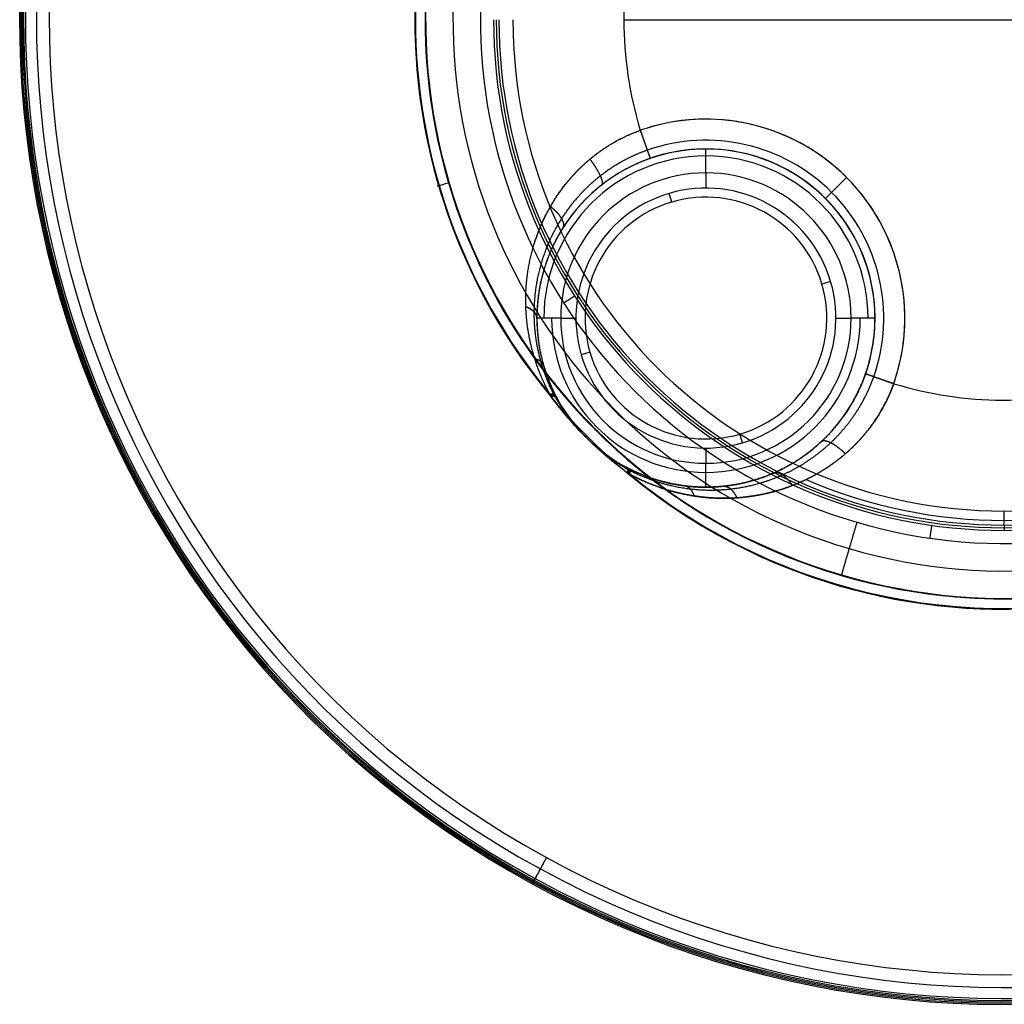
# Model space of a CAD drawing. Header units: millimetres. Extents: x -495 to 495, y -495 to 495.
# Tile 1 of 4: x -495 to 0, y -495 to 0. Entities that reach past the tile are written whole.
import ezdxf

# ---------------------------------------------------------------- set-up
doc = ezdxf.new("R2010")
doc.units = ezdxf.units.MM
doc.header["$MEASUREMENT"] = 0
doc.layers.add('IGES level 10000', color=7, linetype='Continuous', true_color=0x000000)

msp = doc.modelspace()

# ---------------------------------------------------------------- linework, layer by layer
at = {"layer": 'IGES level 10000'}
for p, q in [((-191.25, 0, 300), (191.25, 0, 300)), ((-150, -77), (-150, -84.66)), ((-223, -150), (-215.34, -150)), ((-84.66, -150), (-77, -150)), ((-150, -215.34), (-150, -223))]:
    msp.add_line(p, q, dxfattribs=at)
for centre, radius, start, end in [((0, 0, 376.54), 494.96, 61.3521, 241.3521), ((0, 0, 378.95), 494.28, 61.3521, 241.3521), ((0, 0, 374.45), 493.57, 61.3521, 241.3521), ((0, 0, 374.14), 492.92, 61.3521, 241.3521), ((0, 0, 374.14), 492.92, 61.3521, 241.3521), ((0, 0, 380), 492, 61.3521, 241.3521), ((0, 0, 380), 492, 61.3521, 241.3521), ((0, 0, 372.07), 486.46, 61.3521, 241.3521), ((0, 0, 370), 480, 61.3521, 241.3521), ((0, 0, 370), 480, 61.3521, 241.3521), ((0, 0, 376.54), 494.96, 241.3521, 61.3521), ((0, 0, 378.95), 494.28, 241.3521, 61.3521), ((0, 0, 374.45), 493.57, 241.3521, 61.3521), ((0, 0, 374.14), 492.92, 241.3521, 61.3521), ((0, 0, 374.14), 492.92, 241.3521, 61.3521), ((0, 0, 380), 492, 241.3521, 61.3521), ((0, 0, 380), 492, 241.3521, 61.3521), ((0, 0, 372.07), 486.46, 241.3521, 61.3521), ((0, 0, 370), 480, 241.3521, 61.3521), ((0, 0, 370), 480, 241.3521, 61.3521), ((0, 0, 367), 296.33, 286.3521, 106.3521), ((0, 0, 370), 291.11, 343.6479, 163.6479), ((0, 0, 370), 290.97, 343.6479, 163.6479), ((0, 0, 369.99), 290.84, 343.6479, 163.6479), ((0, 0, 369.99), 290.84, 343.6479, 163.6479), ((0, 0, 367), 296.33, 106.3521, 286.3521), ((0, 0, 369.27), 277.08, 343.6479, 163.6479), ((0, 0, 368.55), 263.31, 343.6479, 163.6479), ((0, 0, 370), 291.13, 135.0043, 224.9957), ((0, 0, 361), 296.33, 140.2702, 219.7298), ((0, 0, 361), 296.33, 140.2702, 219.7298), ((0, 0, 360.75), 296.18, 140.4031, 219.5969), ((0, 0, 360.5), 296.04, 140.5327, 219.4673), ((0, 0, 360.5), 296.04, 140.5327, 219.4673), ((0, 0, 370), 291.11, 163.6479, 343.6479), ((0, 0, 370), 290.97, 163.6479, 343.6479), ((0, 0, 369.99), 290.84, 163.6479, 343.6479), ((0, 0, 369.99), 290.84, 163.6479, 343.6479), ((0, 0, 369.27), 277.08, 163.6479, 343.6479), ((0, 0, 368.55), 263.31, 163.6479, 343.6479), ((0, 0, 368.55), 263.31, 163.6479, 343.6479), ((0, 0, 300), 191.25, 163.0995, 196.9005), ((0, 0, 300), 191.25, 163.0995, 196.9005), ((0, 0, 360), 246.99, 180, 360), ((0, 0, 360), 246.99, 180, 360), ((0, 0, 365.64), 256.77, 180, 0), ((0, 0, 365.64), 256.77, 180, 0), ((0, 0, 364.28), 255.41, 180, 0), ((0, 0, 362.93), 254.06, 180, 0), ((0, 0, 362.93), 254.06, 180, 0), ((-150, -150, 300), 100, 0, 109.263), ((-150, -150, 300), 100, 340.737, 109.263), ((-150, -150, 295.61), 89.39, 340.737, 109.263), ((-150, -150, 12), 85, 0, 180), ((-150, -150, 170.57), 85, 0, 180), ((-150, -150, 12), 85, 0, 180), ((-150, -150, 3.51), 81.49, 0, 180), ((-150, -150, 285), 85, 340.737, 109.263), ((-150, -150, 285), 85, 0, 109.263), ((-150, -150), 73, 0, 180), ((-150, -150), 73, 0, 180), ((-150, -150), 65.34, 16.3521, 196.3521), ((-150, -150), 65.34, 16.3521, 196.3521), ((-150, -150, 0.35), 60.77, 16.3521, 196.3521), ((-150, -150), 65.34, 196.3521, 16.3521), ((-150, -150), 65.34, 196.3521, 16.3521), ((-150, -150, 0.35), 60.77, 196.3521, 16.3521), ((-150, -150, 12), 85, 180, 0), ((-150, -150, 188), 85, 180, 0), ((-150, -150, 12), 85, 180, 0), ((-150, -150, 0.91), 77.59, 180, 0), ((-150, -150), 73, 180, 0), ((-150, -150), 73, 180, 0), ((-150, -150, 285), 85, 340.737, 0), ((-150, -150, 300), 100, 340.737, 360), ((0, 0, 300), 191.25, 253.0995, 286.3521), ((0, 0, 300), 191.25, 253.0995, 286.3521), ((0, 0, 370), 291.13, 225.0043, 286.3521), ((0, 0, 361), 296.33, 230.2702, 286.3521), ((0, 0, 361), 296.33, 230.2702, 286.3521), ((0, 0, 360.75), 296.18, 230.4031, 286.3521), ((0, 0, 360.5), 296.04, 230.5328, 286.3521), ((0, 0, 316.21), 251.75, 246.6792, 293.3208)]:
    msp.add_arc(centre, radius, start, end, dxfattribs=at)
at = {"layer": 'IGES level 10000', "extrusion": (0.944014, 0.329905, 0)}
msp.add_arc((7.88, 285, -191.09), 15, 90, 180, dxfattribs=at)
at = {"layer": 'IGES level 10000', "extrusion": (1, 0, 0)}
for centre, radius, start, end in [((-77, 12, -150), 12, 270, 0), ((-223, 12, -150), 12, 180, 270), ((-246.99, 370), 10, 225, 270)]:
    msp.add_arc(centre, radius, start, end, dxfattribs=at)
at = {"layer": 'IGES level 10000', "extrusion": (-0.28154, 0.95955, -8.90303e-18)}
msp.add_arc((291.13, 364, 0), 6, 330, 90, dxfattribs=at)
at = {"layer": 'IGES level 10000', "extrusion": (0.707107, -0.707107, 0)}
msp.add_arc((-112.13, 285, 0), 15, 90, 180, dxfattribs=at)
at = {"layer": 'IGES level 10000', "extrusion": (0.95955, 0.28154, 0)}
for centre, start, end in [((-36.36, 30, -186.16), 261.2479, 270), ((-167.04, 30, -186.16), 270, 278.7521)]:
    msp.add_arc(centre, 30, start, end, dxfattribs=at)
at = {"layer": 'IGES level 10000', "extrusion": (-0.28154, 0.95955, -1.49223e-06)}
msp.add_arc((120.83, 30, -101.7), 30, 270, 278.7521, dxfattribs=at)
at = {"layer": 'IGES level 10000', "extrusion": (-0.28154, 0.95955, 1.42427e-06)}
msp.add_arc((120.83, 30, -101.7), 30, 270, 278.7521, dxfattribs=at)
at = {"layer": 'IGES level 10000', "extrusion": (-0.540768, 0.841172, -2.53244e-12)}
msp.add_arc((263.84, 358.56, 0), 10, 93, 135, dxfattribs=at)
at = {"layer": 'IGES level 10000', "extrusion": (0, 1, 0)}
for centre, start, end in [((223, 12, -150), 270, 0), ((223, 12, -150), 270, 0), ((77, 12, -150), 180, 270), ((77, 12, -150), 180, 270)]:
    msp.add_arc(centre, 12, start, end, dxfattribs=at)
at = {"layer": 'IGES level 10000', "extrusion": (-0.28154, 0.95955, 3.10138e-08)}
msp.add_arc((251.5, 30, -101.7), 30, 261.2479, 270, dxfattribs=at)
at = {"layer": 'IGES level 10000', "extrusion": (-0.28154, 0.95955, 3.00885e-08)}
msp.add_arc((251.5, 30, -101.7), 30, 261.2479, 270, dxfattribs=at)
at = {"layer": 'IGES level 10000', "extrusion": (0.329905, 0.944014, 0)}
msp.add_arc((-7.88, 285, -191.09), 15, 0, 90, dxfattribs=at)
at = {"layer": 'IGES level 10000', "extrusion": (8.89825e-09, -3.03272e-08, 1)}
msp.add_arc((0, 0, 360.5), 296.04, 230.5327, 286.3521, dxfattribs=at)
at = {"layer": 'IGES level 10000', "extrusion": (0.989836, -0.142215, 2.52151e-12)}
msp.add_arc((-263.84, 358.56, 0), 10, 45, 87, dxfattribs=at)
at = {"layer": 'IGES level 10000', "extrusion": (0.95955, -0.28154, 2.54168e-12)}
msp.add_arc((-291.11, 365, 0), 5, 87, 90, dxfattribs=at)
at = {"layer": 'IGES level 10000', "extrusion": (0.877583, -0.479426, -2.38146e-09)}
msp.add_arc((-492, 377, 0), 3, 90, 252.2145, dxfattribs=at)
at = {"layer": 'IGES level 10000', "extrusion": (0.877583, -0.479426, 2.27281e-09)}
msp.add_arc((-492, 377, 0), 3, 90, 252.2145, dxfattribs=at)
at = {"layer": 'IGES level 10000'}
for points, degree in [([(-296.04, 0, 360.5), (-296.18, 0, 360.75), (-296.33, 0, 361)], 2), ([(-150, -65, 285), (-150, -65, 148.5), (-150, -65, 12)], 2), ([(-240.51, -144.31, 339.28), (-238.45, -145.13, 337.81), (-236.77, -146.18, 335.95), (-235.59, -147.4, 333.79), (-235, -148.7, 331.47), (-235, -150, 329.15)], 5), ([(-235, -150, 12), (-235, -150, 170.57), (-235, -150, 329.15)], 2), ([(-235, -150, 329.15), (-235, -150, 170.57), (-235, -150, 12)], 2), ([(-65, -150, 285), (-65, -150, 148.5), (-65, -150, 12)], 2), ([(-65, -150, 12), (-65, -150, 148.5), (-65, -150, 285)], 2), ([(-231.65, -173.63, 344.32), (-231.9, -172.76, 346.15), (-232.49, -171.99, 347.98), (-233.39, -171.35, 349.74), (-234.59, -170.86, 351.36), (-236.02, -170.54, 352.78)], 5), ([(-55.6, -182.99, 300), (-60.05, -181.44, 300), (-64.5, -179.88, 298.15), (-68.02, -178.65, 294.43), (-69.76, -178.04, 289.71), (-69.76, -178.04, 285)], 5), ([(-227.9, -189.4, 361), (-228.11, -188.99, 360.84), (-228.33, -188.58, 360.67), (-228.54, -188.17, 360.5)], 3), ([(-225.28, -189.47, 353), (-225.54, -188.97, 354.58), (-226.01, -188.58, 356.16), (-226.68, -188.32, 357.7), (-227.53, -188.18, 359.16), (-228.54, -188.17, 360.5)], 5), ([(-227.9, -189.4, 361), (-228.03, -189.16, 360.9), (-228.16, -188.91, 360.8), (-228.29, -188.67, 360.7), (-228.41, -188.42, 360.6), (-228.54, -188.17, 360.5)], 5), ([(-228.54, -188.17, 360.5), (-227.53, -188.18, 359.16), (-226.68, -188.32, 357.7), (-226.01, -188.58, 356.16), (-225.54, -188.97, 354.58), (-225.28, -189.47, 353)], 5), ([(-225, -190.01, 353.25), (-225.25, -189.53, 354.83), (-225.72, -189.15, 356.41), (-226.38, -188.9, 357.95), (-227.22, -188.78, 359.41), (-228.22, -188.79, 360.75)], 5), ([(-224.7, -190.55, 353.5), (-225.02, -189.96, 355.48), (-225.68, -189.56, 357.45), (-226.66, -189.38, 359.32), (-227.9, -189.4, 361)], 4), ([(-224.7, -190.55, 353.5), (-224.96, -190.08, 355.08), (-225.42, -189.72, 356.66), (-226.07, -189.49, 358.2), (-226.91, -189.38, 359.66), (-227.9, -189.4, 361)], 5), ([(-210.1, -210.1, 364), (-216.54, -203.67, 362.97), (-222.49, -196.75, 361.93), (-227.9, -189.4, 361)], 3), ([(-226.44, -188.51, 356.9), (-226.32, -188.74, 357), (-226.2, -188.98, 357.1), (-226.08, -189.21, 357.2), (-225.96, -189.44, 357.3), (-225.84, -189.67, 357.4)], 5), ([(-225.84, -189.67, 357.4), (-221.49, -197.13, 359.35), (-216.2, -204.01, 361.68), (-210.1, -210.1, 364)], 3), ([(-225.28, -189.47, 353), (-225.09, -189.83, 353.17), (-224.9, -190.19, 353.34), (-224.7, -190.55, 353.5)], 3), ([(-225.28, -189.47, 353), (-225.17, -189.68, 353.1), (-225.05, -189.9, 353.2), (-224.94, -190.12, 353.3), (-224.82, -190.33, 353.4), (-224.7, -190.55, 353.5)], 5), ([(-224.7, -190.55, 353.5), (-221.76, -195.98, 355.95), (-218.31, -201.07, 358.58), (-214.41, -205.79, 361.29), (-210.1, -210.1, 364)], 4), ([(-218.33, -200.62, 359.59), (-218.44, -200.52, 359.98), (-218.56, -200.44, 360.37), (-218.69, -200.36, 360.76), (-218.83, -200.29, 361.14), (-218.98, -200.22, 361.52)], 5), ([(-205.88, -205.85, 370), (-205.87, -205.85, 370), (-205.86, -205.86, 370)], 2), ([(-205.86, -205.86, 370), (-205.85, -205.87, 370), (-205.85, -205.88, 370)], 2), ([(-210.1, -210.1, 364), (-205.79, -214.41, 361.29), (-201.08, -218.31, 358.59), (-195.98, -221.76, 355.95), (-190.55, -224.7, 353.5)], 4), ([(-189.4, -227.9, 361), (-194.91, -223.84, 361.7), (-200.21, -219.51, 362.45), (-205.28, -214.93, 363.23), (-210.1, -210.1, 364)], 4), ([(-210.1, -210.1, 364), (-205.54, -214.67, 362.26), (-200.58, -218.84, 360.52), (-195.26, -222.58, 358.86), (-189.67, -225.84, 357.4)], 4), ([(-210.1, -210.1, 364), (-205.79, -214.41, 361.29), (-201.08, -218.31, 358.59), (-195.98, -221.76, 355.95), (-190.55, -224.7, 353.5)], 4), ([(-189.4, -227.9, 361), (-194.91, -223.84, 361.7), (-200.21, -219.51, 362.45), (-205.28, -214.93, 363.23), (-210.1, -210.1, 364)], 4), ([(-200.62, -218.33, 359.6), (-200.53, -218.44, 359.98), (-200.44, -218.55, 360.37), (-200.36, -218.69, 360.76), (-200.29, -218.83, 361.14), (-200.23, -218.98, 361.52)], 5), ([(-190.55, -224.7, 353.5), (-190.08, -224.96, 355.08), (-189.72, -225.42, 356.66), (-189.49, -226.07, 358.2), (-189.38, -226.91, 359.66), (-189.4, -227.9, 361)], 5), ([(-189.47, -225.28, 353), (-189.68, -225.17, 353.1), (-189.9, -225.05, 353.2), (-190.12, -224.94, 353.3), (-190.33, -224.82, 353.4), (-190.55, -224.7, 353.5)], 5), ([(-190.55, -224.7, 353.5), (-189.96, -225.02, 355.48), (-189.56, -225.68, 357.45), (-189.38, -226.66, 359.32), (-189.4, -227.9, 361)], 4), ([(-190.55, -224.7, 353.5), (-190.19, -224.9, 353.34), (-189.83, -225.09, 353.17), (-189.47, -225.28, 353)], 3), ([(-190.01, -225, 353.25), (-189.53, -225.25, 354.83), (-189.15, -225.72, 356.41), (-188.9, -226.38, 357.95), (-188.78, -227.22, 359.41), (-188.79, -228.22, 360.75)], 5), ([(-189.67, -225.84, 357.4), (-189.44, -225.96, 357.3), (-189.21, -226.08, 357.2), (-188.98, -226.2, 357.1), (-188.74, -226.32, 357), (-188.51, -226.44, 356.9)], 5), ([(-189.47, -225.28, 353), (-188.85, -225.61, 354.98), (-188.41, -226.28, 356.95), (-188.18, -227.28, 358.82), (-188.17, -228.54, 360.5)], 4), ([(-188.17, -228.54, 360.5), (-188.18, -227.28, 358.82), (-188.41, -226.28, 356.95), (-188.85, -225.61, 354.98), (-189.47, -225.28, 353)], 4), ([(-188.17, -228.54, 360.5), (-188.58, -228.33, 360.67), (-188.99, -228.11, 360.84), (-189.4, -227.9, 361)], 3), ([(-189.4, -227.9, 361), (-189.16, -228.03, 360.9), (-188.91, -228.16, 360.8), (-188.67, -228.29, 360.7), (-188.42, -228.41, 360.6), (-188.17, -228.54, 360.5)], 5), ([(-150, -235, 329.15), (-150, -235, 170.58), (-150, -235, 12)], 2), ([(-74.13, -252.66, 368.55), (-78.01, -265.87, 369.27), (-81.88, -279.08, 369.99)], 2), ([(0, -254.06, 362.93), (0, -255.41, 364.28), (0, -256.77, 365.64)], 2), ([(-59.98, -289.9, 360.5), (-60.01, -290.04, 360.75), (-60.04, -290.18, 361)], 2), ([(-236.32, -432.57, 374.14), (-233.22, -426.91, 372.07), (-230.12, -421.24, 370)], 2), ([(-230.12, -421.24, 370), (-233.22, -426.91, 372.07), (-236.32, -432.57, 374.14)], 2)]:
    msp.add_open_spline(points, degree=degree, dxfattribs=at)
for points, knots in [([(-240.51, -144.31, 339.28), (-240.88, -133.64, 333.62), (-239.77, -123.14, 328.02), (-237.29, -112.89, 322.68), (-231.13, -97.33, 314.9), (-221.54, -83.46, 308.65), (-217.54, -78.63, 306.59), (-209.03, -70.05, 303.21), (-199.01, -63.01, 301.07), (-193.91, -60.05, 300.36), (-188.54, -57.57, 300), (-182.99, -55.6, 300)], [-457.662673, -457.662673, -457.662673, -457.662673, -457.662673, -457.662673, -381.470913, -381.470913, -381.470913, -337.019181, -337.019181, -337.019181, -296.316708, -296.316708, -296.316708, -296.316708, -296.316708, -296.316708]), ([(-240.51, -144.31, 339.28), (-240.7, -138.95, 336.44), (-240.51, -133.64, 333.61), (-239.96, -128.38, 330.83), (-238.17, -118.04, 325.4), (-234.97, -108.05, 320.32), (-233.04, -103.19, 317.9), (-228.09, -92.93, 312.91), (-221.54, -83.46, 308.65), (-217.54, -78.63, 306.59), (-209.03, -70.05, 303.21), (-199.01, -63.01, 301.07), (-193.91, -60.05, 300.36), (-188.54, -57.57, 300), (-182.99, -55.6, 300)], [61.430275, 61.430275, 61.430275, 61.430275, 61.430275, 61.430275, 99.686851, 99.686851, 99.686851, 137.622035, 137.622035, 137.622035, 182.073768, 182.073768, 182.073768, 222.776241, 222.776241, 222.776241, 222.776241, 222.776241, 222.776241]), ([(-182.99, -55.6, 300), (-182.21, -57.82, 300), (-181.44, -60.05, 299.54), (-180.7, -62.16, 298.61), (-179.38, -65.92, 295.93), (-178.5, -68.45, 291.95), (-178.19, -69.32, 289.71), (-178.04, -69.76, 287.36), (-178.04, -69.76, 285)], [-15, -15, -15, -15, -15, -15, -7.5, -7.5, -7.5, 0, 0, 0, 0, 0, 0]), ([(-179.49, -65.61, 295.61), (-184.58, -67.4, 295.6), (-189.53, -69.61, 295.91), (-194.28, -72.22, 296.56), (-203.71, -78.44, 298.55), (-211.94, -86.09, 301.78), (-215.87, -90.43, 303.77), (-225.47, -102.98, 309.89), (-232.03, -117.34, 317.71), (-234.86, -126.9, 323.14), (-236.37, -136.77, 328.9), (-236.45, -146.85, 334.76)], [296.316708, 296.316708, 296.316708, 296.316708, 296.316708, 296.316708, 337.019181, 337.019181, 337.019181, 381.470913, 381.470913, 381.470913, 457.662673, 457.662673, 457.662673, 457.662673, 457.662673, 457.662673]), ([(-178.04, -69.76, 285), (-183.35, -71.61, 285), (-188.5, -73.91, 285.4), (-193.42, -76.61, 286.2), (-203.09, -83.01, 288.61), (-211.38, -90.76, 292.41), (-215.29, -95.12, 294.72), (-224.75, -107.63, 301.74), (-231, -121.67, 310.5), (-233.64, -130.91, 316.49), (-235, -140.38, 322.79), (-235, -150, 329.15)], [296.316708, 296.316708, 296.316708, 296.316708, 296.316708, 296.316708, 337.019181, 337.019181, 337.019181, 381.470913, 381.470913, 381.470913, 457.662673, 457.662673, 457.662673, 457.662673, 457.662673, 457.662673]), ([(-178.04, -69.76, 285), (-183.35, -71.61, 285), (-188.5, -73.91, 285.4), (-193.42, -76.61, 286.2), (-203.09, -83.01, 288.61), (-211.38, -90.76, 292.41), (-215.29, -95.12, 294.72), (-221.75, -103.66, 299.52), (-226.71, -112.92, 305.12), (-228.68, -117.3, 307.84), (-231.98, -126.31, 313.55), (-233.98, -135.64, 319.65), (-234.66, -140.38, 322.78), (-235, -145.17, 325.96), (-235, -150, 329.15)], [1.906999, 1.906999, 1.906999, 1.906999, 1.906999, 1.906999, 42.609472, 42.609472, 42.609472, 87.061205, 87.061205, 87.061205, 124.996389, 124.996389, 124.996389, 163.252965, 163.252965, 163.252965, 163.252965, 163.252965, 163.252965]), ([(-202.35, -83.03, 288.82), (-201.96, -82.73, 291), (-201.82, -82.09, 293.18), (-201.96, -81.14, 295.27), (-202.78, -78.7, 299.02), (-204.55, -75.45, 301.68), (-205.65, -73.69, 302.65), (-206.9, -71.87, 303.23), (-208.24, -70.09, 303.4)], [0, 0, 0, 0, 0, 0, 7.5, 7.5, 7.5, 15, 15, 15, 15, 15, 15]), ([(-221.83, -104.55, 300.13), (-221.42, -103.91, 301.93), (-221.28, -103.1, 303.73), (-221.43, -102.14, 305.47), (-222.28, -100, 308.69), (-224.15, -97.56, 311.2), (-225.31, -96.32, 312.22), (-226.66, -95.09, 312.98), (-228.14, -93.91, 313.46)], [0, 0, 0, 0, 0, 0, 7.5, 7.5, 7.5, 15, 15, 15, 15, 15, 15]), ([(-235, -150, 329.15), (-235, -149.35, 330.31), (-235.15, -148.7, 331.47), (-235.44, -148.06, 332.61), (-236.32, -146.82, 334.81), (-237.72, -145.7, 336.8), (-238.55, -145.19, 337.72), (-239.48, -144.72, 338.55), (-240.51, -144.31, 339.28)], [0, 0, 0, 0, 0, 0, 7.5, 7.5, 7.5, 15, 15, 15, 15, 15, 15]), ([(-228.54, -188.17, 360.5), (-230.46, -184.64, 359.17), (-232.15, -181.1, 357.7), (-233.63, -177.57, 356.12), (-236.86, -168.73, 351.99), (-238.94, -159.96, 347.52), (-239.82, -154.71, 344.78), (-240.34, -149.49, 342.03), (-240.51, -144.31, 339.28)], [-258.304145, -258.304145, -258.304145, -258.304145, -258.304145, -258.304145, -233.865111, -233.865111, -233.865111, -196.873869, -196.873869, -196.873869, -196.873869, -196.873869, -196.873869]), ([(-228.54, -188.17, 360.5), (-230.46, -184.64, 359.17), (-232.15, -181.1, 357.7), (-233.63, -177.57, 356.12), (-236.86, -168.73, 351.99), (-238.94, -159.96, 347.52), (-239.82, -154.71, 344.78), (-240.34, -149.49, 342.03), (-240.51, -144.31, 339.28)], [0, 0, 0, 0, 0, 0, 24.439034, 24.439034, 24.439034, 61.430275, 61.430275, 61.430275, 61.430275, 61.430275, 61.430275]), ([(-236.45, -146.85, 334.76), (-236.49, -151.75, 337.6), (-236.19, -156.69, 340.46), (-235.54, -161.67, 343.31), (-233.85, -170.01, 347.98), (-231.02, -178.42, 352.31), (-229.71, -181.78, 353.96), (-228.19, -185.15, 355.51), (-226.44, -188.51, 356.9)], [196.873869, 196.873869, 196.873869, 196.873869, 196.873869, 196.873869, 233.865111, 233.865111, 233.865111, 258.304145, 258.304145, 258.304145, 258.304145, 258.304145, 258.304145]), ([(-235, -150, 329.15), (-235, -154.67, 332.24), (-234.68, -159.37, 335.33), (-234.03, -164.1, 338.41), (-232.37, -172, 343.43), (-229.66, -179.95, 348.08), (-228.4, -183.12, 349.85), (-226.94, -186.3, 351.51), (-225.28, -189.47, 353)], [196.873869, 196.873869, 196.873869, 196.873869, 196.873869, 196.873869, 233.865111, 233.865111, 233.865111, 258.304145, 258.304145, 258.304145, 258.304145, 258.304145, 258.304145]), ([(-235, -150, 329.15), (-235, -154.67, 332.24), (-234.68, -159.37, 335.33), (-234.03, -164.1, 338.41), (-232.37, -172, 343.43), (-229.66, -179.95, 348.08), (-228.4, -183.12, 349.85), (-226.94, -186.3, 351.51), (-225.28, -189.47, 353)], [268.100324, 268.100324, 268.100324, 268.100324, 268.100324, 268.100324, 305.091566, 305.091566, 305.091566, 329.5306, 329.5306, 329.5306, 329.5306, 329.5306, 329.5306]), ([(-69.76, -178.04, 285), (-70.85, -181.16, 285), (-72.09, -184.22, 285.14), (-73.47, -187.21, 285.41), (-77.32, -194.57, 286.44), (-81.98, -201.34, 288.27), (-85.07, -205.18, 289.65), (-92.46, -213.14, 293.25), (-100.83, -219.7, 297.9), (-105.69, -222.88, 300.74), (-115.43, -228.14, 306.63), (-125.75, -231.72, 313.2), (-130.81, -233.05, 316.49), (-139.73, -234.69, 322.35), (-148.83, -235.12, 328.38), (-152.71, -235.09, 330.95), (-160.69, -234.57, 336.2), (-168.74, -233.07, 341.35), (-172.87, -232.03, 343.93), (-178.67, -230.19, 347.4), (-184.49, -227.72, 350.53), (-186.15, -226.96, 351.4), (-187.81, -226.15, 352.22), (-189.47, -225.28, 353)], [14.999995, 14.999995, 14.999995, 14.999995, 14.999995, 14.999995, 38.888527, 38.888527, 38.888527, 75.473554, 75.473554, 75.473554, 120.480031, 120.480031, 120.480031, 162.24631, 162.24631, 162.24631, 192.934504, 192.934504, 192.934504, 225.012783, 225.012783, 225.012783, 237.780515, 237.780515, 237.780515, 237.780515, 237.780515, 237.780515]), ([(-189.47, -225.28, 353), (-187.81, -226.15, 352.22), (-186.15, -226.96, 351.4), (-184.49, -227.72, 350.53), (-178.67, -230.19, 347.4), (-172.87, -232.03, 343.93), (-168.74, -233.07, 341.35), (-160.69, -234.57, 336.2), (-152.71, -235.09, 330.95), (-148.83, -235.12, 328.38), (-139.73, -234.69, 322.35), (-130.81, -233.05, 316.49), (-125.75, -231.72, 313.2), (-115.43, -228.14, 306.63), (-105.69, -222.88, 300.74), (-100.83, -219.7, 297.9), (-90.01, -211.22, 291.89), (-80.83, -200.4, 287.63), (-76.24, -193.47, 285.89), (-72.51, -185.93, 285), (-69.76, -178.04, 285)], [39.841951, 39.841951, 39.841951, 39.841951, 39.841951, 39.841951, 52.609715, 52.609715, 52.609715, 84.687996, 84.687996, 84.687996, 115.376193, 115.376193, 115.376193, 157.142475, 157.142475, 157.142475, 202.148954, 202.148954, 202.148954, 262.622529, 262.622529, 262.622529, 262.622529, 262.622529, 262.622529]), ([(-188.51, -226.44, 356.9), (-182.34, -229.65, 354.34), (-176.16, -232.09, 351.27), (-170.03, -233.89, 347.99), (-159.78, -235.98, 342.25), (-149.69, -236.57, 336.41), (-145.62, -236.57, 334.04), (-136.1, -236.03, 328.5), (-126.83, -234.25, 323.16), (-121.58, -232.83, 320.18), (-110.97, -229.04, 314.26), (-101.06, -223.6, 309.03), (-96.15, -220.34, 306.54), (-85.32, -211.75, 301.32), (-76.31, -201.05, 297.73), (-71.86, -194.3, 296.3), (-68.27, -187.06, 295.59), (-65.61, -179.49, 295.61)], [212.021482, 212.021482, 212.021482, 212.021482, 212.021482, 212.021482, 256.867514, 256.867514, 256.867514, 287.555709, 287.555709, 287.555709, 329.321988, 329.321988, 329.321988, 374.328465, 374.328465, 374.328465, 434.80203, 434.80203, 434.80203, 434.80203, 434.80203, 434.80203]), ([(-55.6, -182.99, 300), (-56.75, -186.25, 300), (-58.09, -189.44, 300.12), (-59.59, -192.55, 300.37), (-63.79, -200.21, 301.28), (-68.93, -207.21, 302.91), (-72.33, -211.17, 304.14), (-80.51, -219.35, 307.34), (-89.79, -226.02, 311.48), (-95.18, -229.22, 314), (-105.98, -234.46, 319.25), (-117.41, -237.91, 325.09), (-123.03, -239.15, 328.01), (-132.92, -240.56, 333.23), (-143.01, -240.69, 338.6), (-147.32, -240.51, 340.88), (-156.17, -239.65, 345.56), (-165.11, -237.73, 350.14), (-169.7, -236.46, 352.43), (-176.15, -234.25, 355.51), (-182.63, -231.36, 358.31), (-184.48, -230.48, 359.07), (-186.33, -229.54, 359.81), (-188.17, -228.54, 360.5)], [350.730342, 350.730342, 350.730342, 350.730342, 350.730342, 350.730342, 374.618886, 374.618886, 374.618886, 411.203914, 411.203914, 411.203914, 456.210391, 456.210391, 456.210391, 497.976672, 497.976672, 497.976672, 528.664867, 528.664867, 528.664867, 560.743147, 560.743147, 560.743147, 573.51091, 573.51091, 573.51091, 573.51091, 573.51091, 573.51091]), ([(-188.17, -228.54, 360.5), (-186.33, -229.54, 359.81), (-184.48, -230.48, 359.07), (-182.63, -231.36, 358.31), (-176.15, -234.25, 355.51), (-169.7, -236.46, 352.43), (-165.11, -237.73, 350.14), (-156.17, -239.65, 345.56), (-147.32, -240.51, 340.88), (-143.01, -240.69, 338.6), (-132.92, -240.56, 333.23), (-123.03, -239.15, 328.01), (-117.41, -237.91, 325.09), (-105.98, -234.46, 319.25), (-95.18, -229.22, 314), (-89.79, -226.02, 311.48), (-80.51, -219.35, 307.34), (-72.33, -211.17, 304.14), (-68.93, -207.21, 302.91), (-63.79, -200.21, 301.28), (-59.59, -192.55, 300.37), (-58.09, -189.44, 300.12), (-56.75, -186.25, 300), (-55.6, -182.99, 300)], [252.780499, 252.780499, 252.780499, 252.780499, 252.780499, 252.780499, 265.548242, 265.548242, 265.548242, 297.626521, 297.626521, 297.626521, 328.314716, 328.314716, 328.314716, 370.080995, 370.080995, 370.080995, 415.087472, 415.087472, 415.087472, 451.672499, 451.672499, 451.672499, 475.561029, 475.561029, 475.561029, 475.561029, 475.561029, 475.561029]), ([(-227.9, -189.4, 361), (-224.68, -193.77, 361.56), (-221.31, -198.01, 362.14), (-217.78, -202.12, 362.74), (-214.07, -206.13, 363.36), (-210.21, -209.99, 363.98), (-210.18, -210.03, 363.99), (-210.14, -210.07, 363.99), (-210.1, -210.1, 364)], [52.907543, 52.907543, 52.907543, 52.907543, 52.907543, 52.907543, 90.454694, 90.454694, 90.454694, 90.815086, 90.815086, 90.815086, 90.815086, 90.815086, 90.815086]), ([(-210.1, -210.1, 364), (-210.14, -210.07, 363.98), (-210.17, -210.04, 363.96), (-210.2, -210.01, 363.94), (-213.64, -206.55, 361.77), (-216.84, -202.85, 359.61), (-219.74, -198.96, 357.49), (-222.37, -194.85, 355.44), (-224.7, -190.55, 353.5)], [0, 0, 0, 0, 0, 0, 0.360391, 0.360391, 0.360391, 37.907543, 37.907543, 37.907543, 37.907543, 37.907543, 37.907543]), ([(-91.89, -212.04, 293.09), (-91.42, -211.59, 295.11), (-90.68, -211.42, 297.14), (-89.71, -211.54, 299.08), (-87.38, -212.36, 302.61), (-84.48, -214.23, 305.22), (-82.95, -215.39, 306.23), (-81.4, -216.73, 306.89), (-79.89, -218.2, 307.2)], [0, 0, 0, 0, 0, 0, 7.5, 7.5, 7.5, 15, 15, 15, 15, 15, 15]), ([(-115.95, -227.88, 307.03), (-115.23, -227.57, 308.65), (-114.41, -227.5, 310.27), (-113.5, -227.69, 311.83), (-111.56, -228.57, 314.78), (-109.5, -230.36, 317.18), (-108.48, -231.47, 318.2), (-107.48, -232.76, 319.01), (-106.55, -234.18, 319.6)], [0, 0, 0, 0, 0, 0, 7.5, 7.5, 7.5, 15, 15, 15, 15, 15, 15]), ([(-160.53, -234.35, 336.06), (-159.97, -234.42, 337.11), (-159.41, -234.6, 338.15), (-158.88, -234.91, 339.18), (-157.88, -235.74, 341.18), (-157.02, -236.99, 343.02), (-156.63, -237.71, 343.89), (-156.29, -238.52, 344.7), (-156, -239.41, 345.43)], [0, 0, 0, 0, 0, 0, 7.5, 7.5, 7.5, 15, 15, 15, 15, 15, 15]), ([(-141.16, -234.54, 323.3), (-140.45, -234.47, 324.57), (-139.73, -234.57, 325.83), (-139.01, -234.84, 327.07), (-137.58, -235.73, 329.46), (-136.24, -237.26, 331.56), (-135.61, -238.17, 332.51), (-135.02, -239.21, 333.36), (-134.5, -240.35, 334.08)], [0, 0, 0, 0, 0, 0, 7.5, 7.5, 7.5, 15, 15, 15, 15, 15, 15])]:
    msp.add_open_spline(points, degree=5, knots=knots, dxfattribs=at)

doc.saveas('drawing.dxf')
